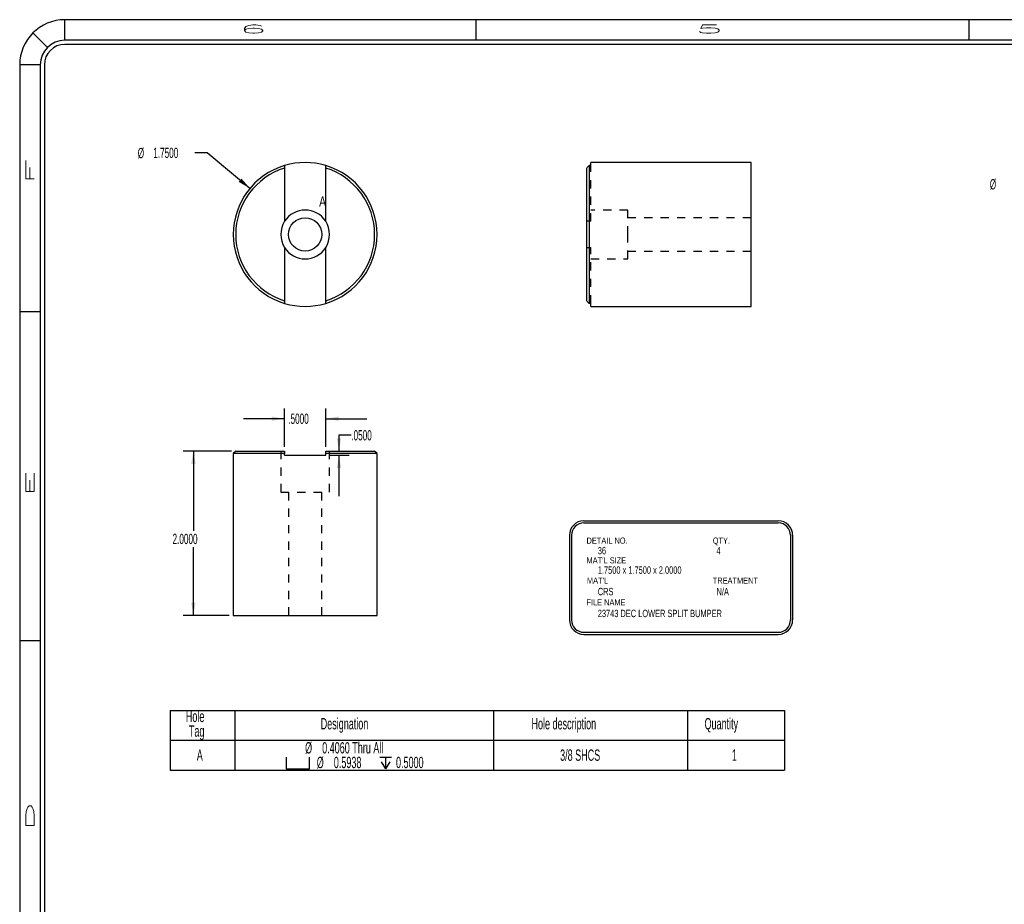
# Model space of a CAD drawing. Header units: inches. Extents: x 1802 to 2468, y -253 to -72.
# Tile 237 of 256: x 2068 to 2080, y -170 to -160. Entities that reach past the tile are written whole.
import ezdxf

# ---------------------------------------------------------------- set-up
doc = ezdxf.new("R2010")
doc.units = ezdxf.units.IN
doc.header["$LTSCALE"] = 0.5
doc.header["$MEASUREMENT"] = 0
doc.linetypes.add('HIDDEN', pattern=[0.225, 0.15, -0.075])
for name, color, linetype in [('SID-M-D', 42, 'Continuous'), ('SID-M-H', 4, 'HIDDEN'), ('SID-M-M', 233, 'Continuous'), ('SID-M-S', 105, 'Continuous')]:
    doc.layers.add(name, color=color, linetype=linetype)
doc.styles.add('R', font='ROMAND.SHX')
doc.styles.add('SLDTEXTSTYLE0', font='TXT', dxfattribs={"width": 0.595745})

# ---------------------------------------------------------------- blocks, each defined once
blk = doc.blocks.new('SW_SYMBOL_HOLE_SPOT')
at = {"layer": 'SID-M-D', "color": 0}
for p, q in [((0, 34.4), (0, 3)), ((63, 3), (63, 34.4)), ((0, 3), (63, 3))]:
    blk.add_line(p, q, dxfattribs=at)
blk = doc.blocks.new('SW_SYMBOL_HOLE_DEPTH')
at = {"layer": 'SID-M-D', "color": 0}
for p, q in [((0, 34.4), (31.5, 34.4)), ((15.7, 34.4), (15.7, 3)), ((3.9, 21.9), (15.7, 3)), ((27.6, 21.9), (15.7, 3))]:
    blk.add_line(p, q, dxfattribs=at)
blk = doc.blocks.new('*U9')
at = {"layer": 'SID-M-S'}
for p, q in [((0, 22.55), (-34, 22.55)), ((-34, 22.3), (-34, 22.55)), ((-29, 22.55), (-29, 22.3)), ((-23, 22.55), (-23, 22.3)), ((-34.212, 22.212), (-34.389, 22.389)), ((0, 22.3), (-34, 22.3)), ((0, 22.25), (-34, 22.25)), ((-34.3, 22), (-34.55, 22)), ((-34.55, 22), (-34.55, 0)), ((-34.3, 22), (-34.3, 0)), ((-34.25, 22), (-34.25, 0)), ((-34.55, 19), (-34.3, 19)), ((-34.55, 15), (-34.3, 15))]:
    blk.add_line(p, q, dxfattribs=at)
for radius in [0.55, 0.3, 0.25]:
    blk.add_arc((-34, 22), radius, 90, 180, dxfattribs=at)
at = {"layer": 'SID-M-D', "style": 'R', "width": 4}
for s, p in [('6', (-31.882, 22.386)), ('5', (-26.327, 22.386))]:
    blk.add_text(s, height=0.1, dxfattribs=at).set_placement(p)
for s, p in [('F', (-34.374, 20.547)), ('E', (-34.374, 16.743)), ('D', (-34.374, 12.681))]:
    blk.add_text(s, height=0.1, rotation=90, dxfattribs=at).set_placement(p)

msp = doc.modelspace()

# ---------------------------------------------------------------- linework, layer by layer
at = {"layer": 'SID-M-D'}
for p, q in [((2070.68103, -161.1667), (2070.53103, -161.1667)), ((2071.19972, -161.59877), (2070.68103, -161.1667)), ((2071.62202, -164.74324), (2071.62202, -164.27454)), ((2072.12202, -164.74324), (2072.12202, -164.27454)), ((2071.62202, -164.39954), (2071.12202, -164.39954)), ((2072.12202, -164.39954), (2072.62202, -164.39954)), ((2072.43344, -164.60041), (2072.28344, -164.60041)), ((2072.28344, -164.60041), (2072.28344, -164.79324)), ((2070.97702, -164.79324), (2070.3868, -164.79324)), ((2070.5118, -164.79324), (2070.5118, -165.76211)), ((2072.17202, -164.84324), (2072.40844, -164.84324)), ((2072.28344, -164.84324), (2072.28344, -165.34324)), ((2070.5118, -166.79324), (2070.5118, -165.96055)), ((2070.94702, -166.79324), (2070.3868, -166.79324))]:
    msp.add_line(p, q, dxfattribs=at)
at = {"layer": 'SID-M-D', "color": 0}
for p, q in [((2070.22718, -167.94974), (2070.22718, -168.30845)), ((2070.22718, -167.94974), (2071.01458, -167.94974)), ((2071.01458, -167.94974), (2071.01458, -168.30845)), ((2071.01458, -167.94974), (2074.16419, -167.94974)), ((2074.16419, -167.94974), (2074.16419, -168.30845)), ((2074.16419, -167.94974), (2076.52639, -167.94974)), ((2076.52639, -167.94974), (2076.52639, -168.30845)), ((2076.52639, -167.94974), (2077.70749, -167.94974)), ((2077.70749, -167.94974), (2077.70749, -168.30845)), ((2070.22718, -168.30845), (2071.01458, -168.30845)), ((2070.22718, -168.30845), (2070.22718, -168.673)), ((2071.01458, -168.30845), (2074.16419, -168.30845)), ((2071.01458, -168.30845), (2071.01458, -168.673)), ((2074.16419, -168.30845), (2076.52639, -168.30845)), ((2074.16419, -168.30845), (2074.16419, -168.673)), ((2076.52639, -168.30845), (2077.70749, -168.30845)), ((2076.52639, -168.30845), (2076.52639, -168.673)), ((2077.70749, -168.30845), (2077.70749, -168.673)), ((2070.22718, -168.673), (2071.01458, -168.673)), ((2071.01458, -168.673), (2074.16419, -168.673)), ((2074.16419, -168.673), (2076.52639, -168.673)), ((2076.52639, -168.673), (2077.70749, -168.673))]:
    msp.add_line(p, q, dxfattribs=at)
at = {"layer": 'SID-M-D'}
for points in [[(2071.19972, -161.59877), (2071.0965, -161.47895), (2071.06321, -161.5189)], [(2071.62202, -164.39954), (2071.46602, -164.37354), (2071.46602, -164.42554)], [(2072.12202, -164.39954), (2072.27802, -164.42554), (2072.27802, -164.37354)], [(2072.28344, -164.79324), (2072.30944, -164.63724), (2072.25744, -164.63724)], [(2070.5118, -164.79324), (2070.4858, -164.94924), (2070.5378, -164.94924)], [(2072.28344, -164.84324), (2072.25744, -164.99924), (2072.30944, -164.99924)], [(2070.5118, -166.79324), (2070.5378, -166.63724), (2070.4858, -166.63724)]]:
    msp.add_solid(points, dxfattribs=at)
at = {"layer": 'SID-M-H'}
for p, q in [((2075.34842, -161.99864), (2075.34842, -161.32027)), ((2075.79842, -161.8619), (2075.34842, -161.8619)), ((2075.79842, -162.1588), (2075.79842, -161.8619)), ((2075.34842, -161.99864), (2075.29842, -161.99864)), ((2077.29842, -161.9558), (2075.79842, -161.9558)), ((2075.79842, -162.4557), (2075.79842, -162.1588)), ((2075.29842, -162.31895), (2075.34842, -162.31895)), ((2075.34842, -162.99732), (2075.34842, -162.31895)), ((2075.79842, -162.3618), (2077.29842, -162.3618)), ((2075.34842, -162.4557), (2075.79842, -162.4557)), ((2071.57512, -164.79324), (2071.57512, -165.29324)), ((2072.16892, -165.29324), (2072.16892, -164.79324)), ((2071.57512, -165.29324), (2072.16892, -165.29324)), ((2071.66902, -165.29324), (2071.66902, -166.79324)), ((2072.07502, -166.79324), (2072.07502, -165.29324))]:
    msp.add_line(p, q, dxfattribs=at)
at = {"layer": 'SID-M-M'}
for p, q in [((2075.26396, -165.64201), (2077.62995, -165.64201)), ((2075.26396, -165.66701), (2077.62995, -165.66701)), ((2075.08896, -165.81701), (2075.08896, -166.84753)), ((2075.11396, -165.81701), (2075.11396, -166.84753)), ((2077.77995, -165.81701), (2077.77995, -166.84753)), ((2077.80495, -165.81701), (2077.80495, -166.84753)), ((2075.26396, -166.99753), (2077.62995, -166.99753)), ((2075.26396, -167.02253), (2077.62995, -167.02253))]:
    msp.add_line(p, q, dxfattribs=at)
for centre, radius, start, end in [((2075.26396, -165.81701), 0.175, 90, 180), ((2075.26396, -165.81701), 0.15, 90, 180), ((2077.62995, -165.81701), 0.175, 0, 90), ((2077.62995, -165.81701), 0.15, 0, 90), ((2075.26396, -166.84753), 0.175, 180, 270), ((2075.26396, -166.84753), 0.15, 180, 270), ((2077.62995, -166.84753), 0.15, 270, 0), ((2077.62995, -166.84753), 0.175, 270, 0)]:
    msp.add_arc(centre, radius, start, end, dxfattribs=at)
at = {"layer": 'SID-M-S'}
for p, q in [((2077.29842, -161.2838), (2075.34842, -161.2838)), ((2075.34842, -161.32027), (2075.34842, -161.2838)), ((2077.29842, -162.1588), (2077.29842, -161.2838)), ((2071.62202, -161.35163), (2071.62202, -161.99864)), ((2072.12202, -161.99864), (2072.12202, -161.35163)), ((2075.29842, -162.96597), (2075.29842, -161.35163)), ((2075.32842, -161.32027), (2075.32842, -162.99732)), ((2075.34842, -161.32027), (2075.32842, -161.32027)), ((2077.29842, -163.0338), (2077.29842, -162.1588)), ((2071.62202, -162.31895), (2071.62202, -162.96597)), ((2072.12202, -162.96597), (2072.12202, -162.31895)), ((2075.34842, -162.99732), (2075.32842, -162.99732)), ((2075.34842, -163.0338), (2075.34842, -162.99732)), ((2075.34842, -163.0338), (2077.29842, -163.0338)), ((2071.02702, -164.79324), (2070.99702, -164.82324)), ((2070.99702, -164.82324), (2070.99702, -166.79324)), ((2071.62202, -164.82324), (2070.99702, -164.82324)), ((2071.02702, -164.79324), (2071.62202, -164.79324)), ((2071.62202, -164.84324), (2071.62202, -164.82324)), ((2071.62202, -164.84324), (2072.12202, -164.84324)), ((2072.12202, -164.79324), (2072.71702, -164.79324)), ((2072.12202, -164.84324), (2072.12202, -164.82324)), ((2072.74702, -164.82324), (2072.12202, -164.82324)), ((2072.74702, -164.82324), (2072.71702, -164.79324)), ((2072.74702, -166.79324), (2072.74702, -164.82324)), ((2070.99702, -166.79324), (2072.74702, -166.79324))]:
    msp.add_line(p, q, dxfattribs=at)
msp.add_circle((2071.87202, -162.1588), 0.203, dxfattribs=at)
for radius, start, end in [(0.875, 73.39845, 106.60155), (0.875, 106.60155, 253.39845), (0.845, 107.208993, 252.791007), (0.875, 286.60155, 73.39845), (0.845, 287.208993, 72.791007), (0.2969, 32.64443, 147.35557), (0.2969, 147.35557, 212.64443), (0.2969, 327.35557, 32.64443), (0.2969, 212.64443, 327.35557), (0.875, 253.39845, 286.60155)]:
    msp.add_arc((2071.87202, -162.1588), radius, start, end, dxfattribs=at)
for points in [[(2071.62202, -161.32027), (2071.62202, -161.33072), (2071.62202, -161.34117), (2071.62202, -161.35163)], [(2072.12202, -161.35163), (2072.12202, -161.34117), (2072.12202, -161.33072), (2072.12202, -161.32027)], [(2075.29842, -161.35163), (2075.30841, -161.34117), (2075.31841, -161.33072), (2075.32842, -161.32027)], [(2071.62202, -162.96597), (2071.62202, -162.97643), (2071.62202, -162.98688), (2071.62202, -162.99732)], [(2072.12202, -162.99732), (2072.12202, -162.98688), (2072.12202, -162.97643), (2072.12202, -162.96597)], [(2075.32842, -162.99732), (2075.31841, -162.98688), (2075.30841, -162.97643), (2075.29842, -162.96597)], [(2071.62202, -164.79324), (2071.62202, -164.80324), (2071.62202, -164.81324), (2071.62202, -164.82324)], [(2072.12202, -164.82324), (2072.12202, -164.81324), (2072.12202, -164.80324), (2072.12202, -164.79324)]]:
    msp.add_open_spline(points, degree=3, dxfattribs=at)

# ---------------------------------------------------------------- block references
at = {"layer": 'SID-M-D'}
msp.add_blockref('*U9', (2102.94756, -182.09685), dxfattribs=at)
at = {"layer": 'SID-M-D', "color": 0, "xscale": 0.004470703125, "yscale": 0.004470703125, "zscale": 0.004470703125}
for name, p in [('SW_SYMBOL_HOLE_SPOT', (2071.64112, -168.67021)), ('SW_SYMBOL_HOLE_DEPTH', (2072.78079, -168.67021))]:
    msp.add_blockref(name, p, dxfattribs=at)

# ---------------------------------------------------------------- texts
at = {"layer": 'SID-M-D', "style": 'SLDTEXTSTYLE0', "width": 0.75}
for s, height, p in [('A', 0.125, (2072.04197, -161.8201)), ('DETAIL NO.', 0.075, (2075.29684, -165.91981)), ('QTY.', 0.075, (2076.83308, -165.91981)), ('36', 0.09, (2075.43378, -166.04909)), ('4', 0.09, (2076.87881, -166.04909)), ("MAT'L SIZE", 0.075, (2075.29684, -166.15991)), ('1.7500 x 1.7500 x 2.0000', 0.09, (2075.43378, -166.28589)), ("MAT'L", 0.075, (2075.30147, -166.40608)), ('TREATMENT', 0.075, (2076.83308, -166.40608)), ('N/A', 0.09, (2076.87881, -166.5482)), ('CRS', 0.09, (2075.43378, -166.54713)), ('FILE NAME', 0.075, (2075.29555, -166.67021)), ('23743 DEC LOWER SPLIT BUMPER', 0.09, (2075.43378, -166.81323))]:
    msp.add_text(s, height=height, dxfattribs=at).set_placement(p)
at = {"layer": 'SID-M-D', "char_height": 0.125, "attachment_point": 1, "style": 'SLDTEXTSTYLE0'}
for s, insert in [('%%c', (2069.83453, -161.10574)), ('1.7500', (2070.02305, -161.10383)), ('%%c', (2080.20483, -161.48623)), ('.5000', (2071.66662, -164.33763)), ('.0500', (2072.43344, -164.5385)), ('2.0000', (2070.2578, -165.79941))]:
    msp.add_mtext(s, dxfattribs=dict(at, insert=insert))
at = {"layer": 'SID-M-D', "color": 0, "attachment_point": 1, "style": 'SLDTEXTSTYLE0'}
for s, insert, char_height in [('Hole', (2070.41983, -167.95147), 0.137795), ('Tag', (2070.45715, -168.12964), 0.137795), ('Designation', (2072.06107, -168.04056), 0.1377953), ('Hole description', (2074.62665, -168.04056), 0.1377953), ('Quantity', (2076.73246, -168.04056), 0.137795), ('%%c', (2071.87124, -168.33352), 0.137795), ('0.4060 Thru All', (2072.07905, -168.33352), 0.1377953), ('A', (2070.55294, -168.42261), 0.1378), ('3/8 SHCS', (2074.97516, -168.42261), 0.137795), ('1', (2077.06603, -168.42261), 0.1378), ('%%c', (2072.01299, -168.51169), 0.137795), ('0.5938', (2072.2208, -168.51169), 0.137795), ('0.5000', (2072.97766, -168.51169), 0.137795)]:
    msp.add_mtext(s, dxfattribs=dict(at, insert=insert, char_height=char_height))

doc.saveas('drawing.dxf')
